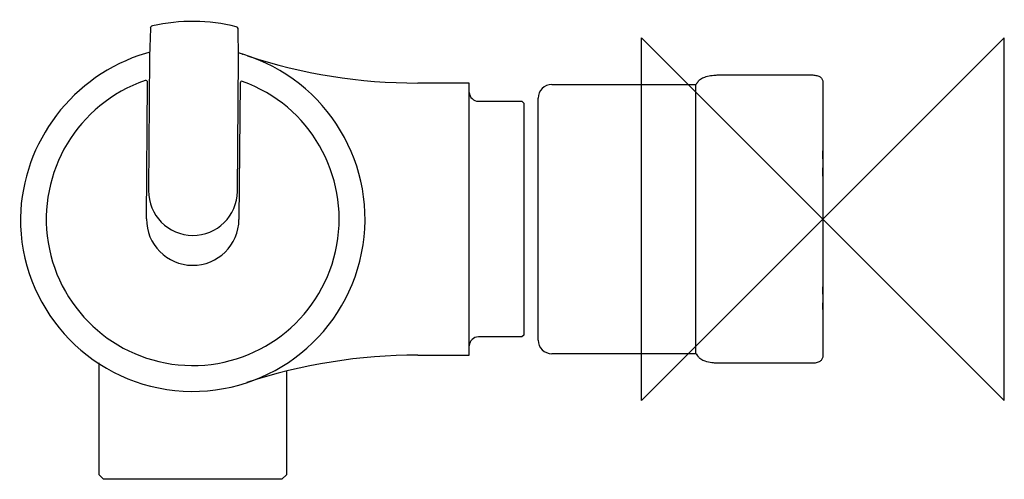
# Model space of a CAD drawing. Header units: millimetres. Extents: x -89 to 20, y -29 to 22.
import ezdxf

# ---------------------------------------------------------------- set-up
doc = ezdxf.new("R2010")
doc.units = ezdxf.units.MM
doc.header["$MEASUREMENT"] = 0
doc.layers.add('ORIGIN', color=6, linetype='Continuous')
doc.layers.add('PLANNING', color=1, linetype='Continuous')

# ---------------------------------------------------------------- blocks, each defined once
blk = doc.blocks.new('707060_R')
at = {"layer": 'ORIGIN'}
for p, q in [((20, 20), (-20, -20)), ((-20, -20), (-20, 20)), ((-20, 20), (20, -20)), ((20, -20), (20, 20))]:
    blk.add_line(p, q, dxfattribs=at)
at = {"layer": 'PLANNING'}
for p, q in [((-74.29, 21.12), (-74.29, 21.12)), ((-74.17, 21.01), (-74.25, 17.94)), ((-64.45, 17.86), (-64.48, 20.93)), ((-74.25, 17.94), (-74.37, 3.14)), ((-64.57, 3.06), (-64.45, 17.86)), ((-64.01, 18.19), (-63.99, 18.18)), ((-11.46, 15.9), (-1.25, 15.9)), ((-74.6, 0.04), (-74.47, 15.09)), ((-64.27, 15.01), (-64.4, -0.04)), ((-39, 15), (-44.68, 15)), ((-39, -15), (-39, 15)), ((-29.9, 14.85), (-14, 14.85)), ((-14, -14.85), (-14, 14.85)), ((-31.4, -13.35), (-31.4, 13.35)), ((-38, 13), (-33.2, 13)), ((-33.2, 13), (-33, 12.8)), ((-33, 12.8), (-33, -12.8)), ((0, 6.66), (0, 7.53)), ((0, 4.73), (0, 5.65)), ((0, -8.29), (0, -7.48)), ((0, -9.98), (0, -9.25)), ((-33.2, -13), (-38, -13)), ((-33, -12.8), (-33.2, -13)), ((-44.68, -15), (-39, -15)), ((-14, -14.85), (-29.9, -14.85)), ((-1.25, -15.9), (-11.46, -15.9))]:
    blk.add_line(p, q, dxfattribs=at)
blk.add_lwpolyline([(-59.17, -16.78), (-59.17, -28.2), (-59.67, -28.7), (-79.33, -28.7), (-79.83, -28.2), (-79.83, -15.86)], dxfattribs=at)
for centre, radius, start, end in [((-69.48, 1.8), 20, 76.1749, 102.8611), ((-73.87, 21.01), 0.3, 102.8438, 178.518), ((-64.78, 20.93), 0.3, 0.518, 76.1749), ((-69.05, -0.34), 19.46, 106.8892, 178.5214), ((-69.5, 0), 19, 179.518, 73.1435), ((-71.87, 8.96), 9.74, 104.0469, 106.8892), ((-88.28, -64.95), 86.61, 73.7278, 74.0336), ((-44.68, 75), 60, 251.7646, 270), ((-69.5, 0), 16.15, 108.9192, 70.1168), ((-74.67, 15.09), 0.2, 359.5737, 108.9192), ((-64.07, 15), 0.2, 70.0612, 179.518), ((-29.9, 13.35), 1.5, 90, 180.005), ((-11.46, 13.25), 3, 139.5356, 147.7689), ((-38, 14), 1, 181.5648, 270), ((-69.47, 3.1), 4.9, 179.518, 359.518), ((-69.5, 0), 5.1, 179.518, 359.518), ((-38, -14), 1, 90.0001, 178.2399), ((-29.9, -13.35), 1.5, 180, 269.995), ((-44.68, -75), 60, 90, 108.3107), ((-11.46, -13.25), 3, 212.2312, 217.4735), ((-11.46, -13.25), 3, 217.4735, 220.3115)]:
    blk.add_arc(centre, radius, start, end, dxfattribs=at)
for points, knots in [([(-13.74, 15.2), (-13.7, 15.25), (-13.59, 15.37), (-13.31, 15.56), (-12.85, 15.74), (-12.33, 15.84), (-11.85, 15.89), (-11.6, 15.9), (-11.46, 15.9)], [-43.256342, -43.256342, -43.256342, -43.256342, -43.042711, -42.787722, -42.237712, -41.565044, -41.200892, -40.798302, -40.798302, -40.798302, -40.798302]), ([(-1.25, 15.9), (-1.09, 15.9), (-0.86, 15.88), (-0.57, 15.8), (-0.39, 15.73), (-0.25, 15.64), (-0.14, 15.53), (-0.07, 15.41), (-0.01, 15.23), (0, 15.1), (0, 15.03)], [-30.586017, -30.586017, -30.586017, -30.586017, -30.112262, -29.884982, -29.702089, -29.53674, -29.385435, -29.242652, -29.095384, -28.851854, -28.851854, -28.851854, -28.851854]), ([(-11.46, -15.9), (-11.6, -15.9), (-11.86, -15.89), (-12.37, -15.84), (-12.92, -15.72), (-13.39, -15.52), (-13.64, -15.32), (-13.72, -15.23), (-13.75, -15.19)], [11.826662, 11.826662, 11.826662, 11.826662, 12.229252, 12.630632, 13.360661, 13.906432, 14.150121, 14.292825, 14.292825, 14.292825, 14.292825]), ([(0, -15), (0, -15.05), (0, -15.15), (-0.03, -15.31), (-0.1, -15.47), (-0.2, -15.6), (-0.34, -15.7), (-0.53, -15.79), (-0.83, -15.88), (-1.08, -15.9), (-1.25, -15.9)], [-0.143487, -0.143487, -0.143487, -0.143487, 0, 0.176129, 0.339811, 0.495979, 0.670368, 0.872284, 1.111274, 1.614378, 1.614378, 1.614378, 1.614378])]:
    blk.add_open_spline(points, degree=3, knots=knots, dxfattribs=at)
blk.add_open_spline([(0, 15.03), (0, 0.01), (0, -15)], degree=2, dxfattribs=at)

msp = doc.modelspace()

# ---------------------------------------------------------------- block references
msp.add_blockref('707060_R', (0, 0))

doc.saveas('drawing.dxf')
